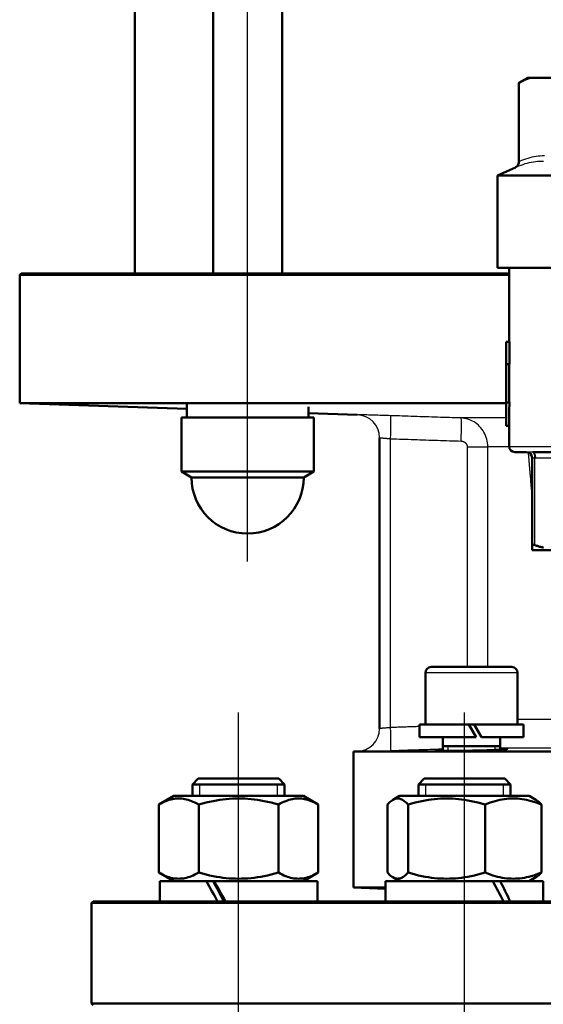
# Model space of a CAD drawing. Header units: millimetres. Extents: x 99 to 904, y 199 to 1215.
# Tile 10 of 12: x 687 to 778, y 782 to 953. Entities that reach past the tile are written whole.
import ezdxf

# ---------------------------------------------------------------- set-up
doc = ezdxf.new("R2010")
doc.units = ezdxf.units.MM
doc.header["$LTSCALE"] = 5
for name, color, linetype, lineweight in [('Gewinde(DIN)', 3, 'Continuous', 25), ('Mittellinie(DIN)', 4, 'Continuous', 25), ('Sichtbare Kanten(DIN)', 7, 'Continuous', 50), ('Sichtbare tangentiale Kanten(DIN)', 3, 'Continuous', 25)]:
    doc.layers.add(name, color=color, linetype=linetype, lineweight=lineweight)

msp = doc.modelspace()

# ---------------------------------------------------------------- linework, layer by layer
at = {"layer": 'Gewinde(DIN)'}
for p, q in [((760.95, 826.85), (760.95, 826.02)), ((769.15, 826.21), (769.15, 826.85)), ((717.79, 820.21), (717.79, 818.21)), ((731.38, 818.21), (731.38, 820.21)), ((757.03, 820.21), (757.03, 818.21)), ((770.62, 818.21), (770.62, 820.21))]:
    msp.add_line(p, q, dxfattribs=at)
at = {"layer": 'Mittellinie(DIN)', "linetype": 'Continuous'}
for p, q in [((726.16, 858.91), (726.16, 1056.91)), ((724.59, 689.71), (724.59, 832.71)), ((763.82, 689.71), (763.82, 832.71))]:
    msp.add_line(p, q, dxfattribs=at)
at = {"layer": 'Sichtbare Kanten(DIN)'}
for p, q in [((706.57, 908.91), (706.57, 1009.91)), ((720.16, 908.91), (720.16, 1010.33)), ((732.16, 908.91), (732.16, 1010.04)), ((774.83, 942.91), (773.25, 942)), ((773.25, 928.26), (773.25, 942)), ((775.25, 942.91), (774.83, 942.91)), ((780.18, 942.91), (775.25, 942.91)), ((772.67, 927.35), (769.57, 925.91)), ((769.57, 925.91), (813.57, 925.91)), ((769.57, 909.91), (769.57, 925.91)), ((769.57, 909.91), (813.57, 909.91)), ((771.57, 897.08), (771.57, 909.91)), ((686.82, 908.91), (686.57, 908.66)), ((771.57, 908.66), (686.57, 908.66)), ((686.57, 886.43), (686.57, 908.66)), ((686.82, 908.91), (771.57, 908.91)), ((771.07, 897.08), (771.65, 897.08)), ((771.07, 893.16), (771.07, 897.08)), ((771.65, 897.08), (771.65, 893.16)), ((771.07, 886.54), (771.07, 893.16)), ((771.07, 893.16), (771.65, 893.16)), ((771.6, 893.16), (771.6, 886.54)), ((771.07, 886.43), (686.57, 886.43)), ((715.61, 885.42), (686.57, 886.43)), ((715.61, 883.91), (715.61, 886.27)), ((736.71, 883.91), (736.71, 885.75)), ((771.07, 886.54), (771.65, 886.54)), ((771.07, 882.47), (771.07, 886.54)), ((714.66, 883.91), (737.66, 883.91)), ((714.66, 874.52), (714.66, 883.91)), ((745.21, 884.39), (736.71, 884.68)), ((737.66, 874.52), (737.66, 883.91)), ((771.07, 882.47), (771.57, 882.47)), ((771.57, 878.91), (771.57, 882.47)), ((749.07, 829.92), (749.07, 880.4)), ((774.57, 877.91), (772.57, 877.91)), ((790.42, 877.91), (775.72, 877.91)), ((775.57, 876.91), (775.57, 861.74)), ((714.66, 874.52), (737.66, 874.52)), ((716.41, 873.51), (714.66, 874.52)), ((735.91, 873.51), (737.66, 874.52)), ((735.91, 873.51), (716.41, 873.51)), ((775.57, 870.03), (775.55, 869.99)), ((775.57, 860.91), (775.57, 861.74)), ((775.57, 860.91), (779.3, 860.91)), ((757.05, 839.6), (757.05, 830.6)), ((758.05, 840.6), (772.05, 840.6)), ((773.05, 839.6), (773.05, 830.6)), ((764.61, 830.6), (756, 830.6)), ((756, 830.6), (756, 828.4)), ((764.61, 830.6), (765.88, 828.4)), ((764.61, 830.6), (765.49, 830.6)), ((766.76, 828.4), (765.49, 830.6)), ((774.1, 830.6), (765.49, 830.6)), ((774.1, 830.6), (774.1, 828.4)), ((765.88, 828.4), (756, 828.4)), ((760.05, 828.4), (760.05, 826.02)), ((774.1, 828.4), (766.76, 828.4)), ((770.05, 828.4), (770.05, 826.25)), ((745.21, 825.93), (744.57, 825.91)), ((838.57, 825.91), (744.57, 825.91)), ((744.57, 802.3), (744.57, 825.91)), ((760.05, 826.85), (770.05, 826.85)), ((717.59, 821.21), (716.59, 820.21)), ((717.59, 821.21), (731.59, 821.21)), ((731.59, 821.21), (732.59, 820.21)), ((756.82, 821.21), (755.82, 820.21)), ((756.82, 821.21), (770.82, 821.21)), ((770.82, 821.21), (771.82, 820.21)), ((732.59, 820.21), (716.59, 820.21)), ((716.59, 818.21), (716.59, 820.21)), ((732.59, 818.21), (732.59, 820.21)), ((771.82, 820.21), (755.82, 820.21)), ((755.82, 818.21), (755.82, 820.21)), ((771.82, 818.21), (771.82, 820.21)), ((713.34, 818.21), (710.73, 816.7)), ((735.84, 818.21), (713.34, 818.21)), ((735.84, 818.21), (738.44, 816.7)), ((752.57, 818.21), (751.4, 817.53)), ((775.07, 818.21), (752.57, 818.21)), ((775.07, 818.21), (776.25, 817.53)), ((710.73, 804.91), (710.73, 816.7)), ((717.66, 804.91), (717.66, 816.7)), ((731.52, 804.91), (731.52, 816.7)), ((738.44, 804.91), (738.44, 816.7)), ((750.44, 804.91), (750.44, 816.7)), ((754.03, 804.91), (754.03, 816.7)), ((767.41, 804.91), (767.41, 816.7)), ((777.21, 804.91), (777.21, 816.7)), ((713.34, 803.41), (710.73, 804.91)), ((735.84, 803.41), (738.44, 804.91)), ((752.57, 803.41), (751.4, 804.08)), ((775.07, 803.41), (776.25, 804.08)), ((710.89, 803.41), (719.02, 803.41)), ((710.89, 799.91), (710.89, 803.41)), ((719.02, 803.41), (719.57, 803.41)), ((719.57, 803.41), (720.35, 803.41)), ((720.35, 803.41), (738.29, 803.41)), ((738.29, 799.91), (738.29, 803.41)), ((750.12, 802.3), (744.57, 802.3)), ((750.12, 802.11), (744.57, 802.3)), ((750.12, 803.41), (768.74, 803.41)), ((750.12, 799.91), (750.12, 803.41)), ((768.74, 803.41), (770.04, 803.41)), ((770.04, 803.41), (777.52, 803.41)), ((777.52, 799.91), (777.52, 803.41)), ((699.32, 799.91), (699.07, 799.66)), ((884.07, 799.66), (699.07, 799.66)), ((699.07, 782.16), (699.07, 799.66)), ((699.32, 799.91), (883.82, 799.91)), ((699.07, 782.16), (884.07, 782.16)), ((699.32, 781.91), (699.07, 782.16))]:
    msp.add_line(p, q, dxfattribs=at)
at = {"layer": 'Sichtbare Kanten(DIN)', "flags": 128}
for points in [[(773.38, 942.07), (773.37, 942.06), (773.36, 942.06), (773.35, 942.05), (773.34, 942.05), (773.33, 942.04), (773.32, 942.04), (773.32, 942.03), (773.31, 942.03), (773.3, 942.03), (773.29, 942.02), (773.29, 942.02), (773.28, 942.02), (773.28, 942.01), (773.27, 942.01), (773.27, 942.01), (773.26, 942), (773.26, 942), (773.26, 942), (773.25, 942), (773.25, 942), (773.25, 942), (773.25, 942), (773.25, 942), (773.25, 942)], [(775.25, 942.91), (775.17, 942.88), (775.1, 942.85), (775.02, 942.83), (774.94, 942.8), (774.87, 942.77), (774.79, 942.74), (774.72, 942.71), (774.64, 942.68), (774.56, 942.65), (774.49, 942.61), (774.41, 942.58), (774.33, 942.55), (774.25, 942.51), (774.18, 942.47), (774.1, 942.44), (774.02, 942.4), (773.94, 942.36), (773.86, 942.32), (773.78, 942.28), (773.7, 942.24), (773.62, 942.2), (773.54, 942.16), (773.46, 942.11), (773.38, 942.07)], [(775.57, 861.74), (775.57, 861.76), (775.57, 861.77), (775.58, 861.78), (775.58, 861.78), (775.59, 861.79), (775.6, 861.8), (775.62, 861.8), (775.63, 861.81), (775.65, 861.81), (775.66, 861.82), (775.68, 861.82), (775.7, 861.82), (775.72, 861.82), (775.75, 861.82), (775.77, 861.81), (775.8, 861.81), (775.83, 861.8), (775.86, 861.8), (775.89, 861.79), (775.93, 861.78), (775.96, 861.78), (775.99, 861.77), (776.03, 861.76), (776.07, 861.74)], [(776.07, 861.74), (776.21, 861.7), (776.35, 861.66), (776.49, 861.61), (776.63, 861.57), (776.76, 861.53), (776.9, 861.49), (777.04, 861.45), (777.17, 861.41), (777.31, 861.38), (777.45, 861.34), (777.58, 861.3)], [(760.05, 826.19), (759.6, 826.16), (759.24, 826.14), (758.99, 826.11), (758.84, 826.09), (758.8, 826.07), (758.86, 826.06), (759.03, 826.04), (759.31, 826.03), (759.69, 826.03), (760.16, 826.02), (760.71, 826.02), (761.34, 826.02), (762.04, 826.03), (762.78, 826.04), (763.57, 826.05), (764.38, 826.06), (765.2, 826.08), (766.04, 826.1), (766.89, 826.12), (767.75, 826.15), (768.56, 826.18), (769.25, 826.21), (769.76, 826.24), (770.12, 826.26)], [(770.12, 826.26), (770.25, 826.26), (770.37, 826.27), (770.5, 826.28), (770.63, 826.29), (770.77, 826.3), (770.9, 826.31), (771.01, 826.32), (771.11, 826.34), (771.19, 826.35), (771.24, 826.36), (771.28, 826.37), (771.3, 826.38), (771.29, 826.39), (771.26, 826.4), (771.21, 826.41), (771.15, 826.42), (771.07, 826.42), (770.97, 826.43), (770.85, 826.44), (770.72, 826.44), (770.58, 826.45), (770.42, 826.45), (770.24, 826.45), (770.05, 826.45)], [(717.66, 816.7), (717.33, 816.88), (717.01, 817.05), (716.71, 817.19), (716.41, 817.32), (716.12, 817.43), (715.83, 817.52), (715.55, 817.6), (715.28, 817.66), (715, 817.71), (714.73, 817.75), (714.46, 817.77), (714.19, 817.77), (713.93, 817.77), (713.66, 817.75), (713.39, 817.71), (713.11, 817.66), (712.84, 817.6), (712.56, 817.52), (712.27, 817.43), (711.98, 817.32), (711.68, 817.19), (711.37, 817.05), (711.06, 816.88), (710.73, 816.7)], [(731.52, 816.7), (730.86, 816.88), (730.23, 817.05), (729.61, 817.19), (729.02, 817.32), (728.43, 817.43), (727.86, 817.52), (727.3, 817.6), (726.75, 817.66), (726.2, 817.71), (725.66, 817.75), (725.12, 817.77), (724.59, 817.77), (724.05, 817.77), (723.51, 817.75), (722.97, 817.71), (722.43, 817.66), (721.87, 817.6), (721.31, 817.52), (720.74, 817.43), (720.16, 817.32), (719.56, 817.19), (718.95, 817.05), (718.31, 816.88), (717.66, 816.7)], [(738.44, 816.7), (738.12, 816.88), (737.8, 817.05), (737.49, 817.19), (737.19, 817.32), (736.9, 817.43), (736.62, 817.52), (736.34, 817.6), (736.06, 817.66), (735.79, 817.71), (735.52, 817.75), (735.25, 817.77), (734.98, 817.77), (734.71, 817.77), (734.44, 817.75), (734.17, 817.71), (733.9, 817.66), (733.62, 817.6), (733.34, 817.52), (733.06, 817.43), (732.77, 817.32), (732.47, 817.19), (732.16, 817.05), (731.84, 816.88), (731.52, 816.7)], [(754.03, 816.7), (753.86, 816.88), (753.69, 817.05), (753.53, 817.19), (753.38, 817.32), (753.23, 817.43), (753.08, 817.52), (752.93, 817.6), (752.79, 817.66), (752.65, 817.71), (752.51, 817.75), (752.37, 817.77), (752.23, 817.77), (752.09, 817.77), (751.95, 817.75), (751.81, 817.71), (751.67, 817.66), (751.53, 817.6), (751.39, 817.52), (751.24, 817.43), (751.09, 817.32), (750.93, 817.19), (750.77, 817.05), (750.61, 816.88), (750.44, 816.7)], [(767.41, 816.7), (766.78, 816.88), (766.17, 817.05), (765.57, 817.19), (765, 817.32), (764.43, 817.43), (763.88, 817.52), (763.34, 817.6), (762.81, 817.66), (762.28, 817.71), (761.76, 817.75), (761.24, 817.77), (760.72, 817.77), (760.2, 817.77), (759.68, 817.75), (759.16, 817.71), (758.63, 817.66), (758.1, 817.6), (757.56, 817.52), (757, 817.43), (756.44, 817.32), (755.86, 817.19), (755.27, 817.05), (754.66, 816.88), (754.03, 816.7)], [(777.21, 816.7), (776.74, 816.88), (776.3, 817.05), (775.86, 817.19), (775.44, 817.32), (775.03, 817.43), (774.62, 817.52), (774.23, 817.6), (773.84, 817.66), (773.45, 817.71), (773.07, 817.75), (772.69, 817.77), (772.31, 817.77), (771.93, 817.77), (771.55, 817.75), (771.17, 817.71), (770.78, 817.66), (770.39, 817.6), (769.99, 817.52), (769.59, 817.43), (769.18, 817.32), (768.75, 817.19), (768.32, 817.05), (767.87, 816.88), (767.41, 816.7)], [(776.25, 817.53), (776.28, 817.51), (776.32, 817.48), (776.36, 817.46), (776.4, 817.44), (776.44, 817.41), (776.47, 817.38), (776.51, 817.35), (776.55, 817.33), (776.59, 817.3), (776.63, 817.26), (776.67, 817.23), (776.71, 817.2), (776.75, 817.16), (776.79, 817.13), (776.83, 817.09), (776.87, 817.05), (776.91, 817.01), (776.95, 816.97), (776.99, 816.93), (777.04, 816.89), (777.08, 816.84), (777.12, 816.8), (777.16, 816.75), (777.21, 816.7)], [(710.73, 804.91), (711.06, 804.73), (711.37, 804.57), (711.68, 804.42), (711.98, 804.3), (712.27, 804.19), (712.56, 804.09), (712.84, 804.02), (713.11, 803.95), (713.39, 803.9), (713.66, 803.87), (713.93, 803.85), (714.19, 803.84), (714.46, 803.85), (714.73, 803.87), (715, 803.9), (715.28, 803.95), (715.55, 804.02), (715.83, 804.09), (716.12, 804.19), (716.41, 804.3), (716.71, 804.42), (717.01, 804.57), (717.33, 804.73), (717.66, 804.91)], [(717.66, 804.91), (718.31, 804.73), (718.95, 804.57), (719.56, 804.42), (720.16, 804.3), (720.74, 804.19), (721.31, 804.09), (721.87, 804.02), (722.43, 803.95), (722.97, 803.9), (723.51, 803.87), (724.05, 803.85), (724.59, 803.84), (725.12, 803.85), (725.66, 803.87), (726.2, 803.9), (726.75, 803.95), (727.3, 804.02), (727.86, 804.09), (728.43, 804.19), (729.02, 804.3), (729.61, 804.42), (730.23, 804.57), (730.86, 804.73), (731.52, 804.91)], [(731.52, 804.91), (731.84, 804.73), (732.16, 804.57), (732.47, 804.42), (732.77, 804.3), (733.06, 804.19), (733.34, 804.09), (733.62, 804.02), (733.9, 803.95), (734.17, 803.9), (734.44, 803.87), (734.71, 803.85), (734.98, 803.84), (735.25, 803.85), (735.52, 803.87), (735.79, 803.9), (736.06, 803.95), (736.34, 804.02), (736.62, 804.09), (736.9, 804.19), (737.19, 804.3), (737.49, 804.42), (737.8, 804.57), (738.12, 804.73), (738.44, 804.91)], [(750.44, 804.91), (750.61, 804.73), (750.77, 804.57), (750.93, 804.42), (751.09, 804.3), (751.24, 804.19), (751.39, 804.09), (751.53, 804.02), (751.67, 803.95), (751.81, 803.9), (751.95, 803.87), (752.09, 803.85), (752.23, 803.84), (752.37, 803.85), (752.51, 803.87), (752.65, 803.9), (752.79, 803.95), (752.93, 804.02), (753.08, 804.09), (753.23, 804.19), (753.38, 804.3), (753.53, 804.42), (753.69, 804.57), (753.86, 804.73), (754.03, 804.91)], [(754.03, 804.91), (754.66, 804.73), (755.27, 804.57), (755.86, 804.42), (756.44, 804.3), (757, 804.19), (757.56, 804.09), (758.1, 804.02), (758.63, 803.95), (759.16, 803.9), (759.68, 803.87), (760.2, 803.85), (760.72, 803.84), (761.24, 803.85), (761.76, 803.87), (762.28, 803.9), (762.81, 803.95), (763.34, 804.02), (763.88, 804.09), (764.43, 804.19), (765, 804.3), (765.57, 804.42), (766.17, 804.57), (766.78, 804.73), (767.41, 804.91)], [(767.41, 804.91), (767.87, 804.73), (768.32, 804.57), (768.75, 804.42), (769.18, 804.3), (769.59, 804.19), (769.99, 804.09), (770.39, 804.02), (770.78, 803.95), (771.17, 803.9), (771.55, 803.87), (771.93, 803.85), (772.31, 803.84), (772.69, 803.85), (773.07, 803.87), (773.45, 803.9), (773.84, 803.95), (774.23, 804.02), (774.62, 804.09), (775.03, 804.19), (775.44, 804.3), (775.86, 804.42), (776.3, 804.57), (776.74, 804.73), (777.21, 804.91)], [(777.21, 804.91), (777.16, 804.86), (777.12, 804.82), (777.08, 804.77), (777.04, 804.73), (776.99, 804.68), (776.95, 804.64), (776.91, 804.6), (776.87, 804.56), (776.83, 804.52), (776.79, 804.49), (776.75, 804.45), (776.71, 804.42), (776.67, 804.38), (776.63, 804.35), (776.59, 804.32), (776.55, 804.29), (776.51, 804.26), (776.47, 804.23), (776.44, 804.2), (776.4, 804.18), (776.36, 804.15), (776.32, 804.13), (776.28, 804.11), (776.25, 804.08)]]:
    msp.add_lwpolyline(points, dxfattribs=at)
at = {"layer": 'Sichtbare Kanten(DIN)'}
for centre, radius, start, end in [((772.25, 928.26), 1, 295, 0), ((745.07, 880.39), 4, 0, 0.1058), ((772.57, 878.91), 1, 180, 270), ((774.57, 876.91), 1, 0.0889, 90), ((726.16, 873.51), 9.75, 180, 0), ((758.05, 839.6), 1, 90, 180), ((772.05, 839.6), 1, 0, 90), ((745.07, 829.93), 4, 359.8942, 0)]:
    msp.add_arc(centre, radius, start, end, dxfattribs=at)
for centre, major_axis, ratio, start_param, end_param in [((791.57, 882.47), (0, -44.67), 0.447695, 4.621164, 4.712389), ((724.59, 798.69), (13.52, -23.69), 0.094574, 4.458574, 4.607379), ((724.59, 798.69), (8.39, -14.7), 0.094574, 4.332676, 4.576049), ((724.59, 801.12), (13.52, -23.69), 0.094574, 4.561942, 4.709613), ((763.82, 798.69), (12.41, -23.53), 0.246817, 1.492491, 1.641296), ((763.82, 801.12), (12.41, -23.53), 0.246817, 1.390256, 1.537927)]:
    msp.add_ellipse(centre, major_axis=major_axis, ratio=ratio, start_param=start_param, end_param=end_param, dxfattribs=at)
at = {"layer": 'Sichtbare tangentiale Kanten(DIN)'}
for p, q in [((773.38, 928.37), (773.38, 942.07)), ((745.21, 884.39), (745.21, 884.39)), ((771.07, 883.83), (763.24, 883.83)), ((751, 830.08), (751, 880.23)), ((764.3, 878.83), (767.87, 878.83)), ((764.3, 878.83), (764.3, 840.6)), ((771.57, 878.83), (767.87, 878.83)), ((767.87, 840.6), (767.87, 878.83)), ((771.57, 878.91), (811.57, 878.91)), ((776.07, 861.74), (776.07, 876.91)), ((776.22, 876.91), (790.92, 876.91)), ((775.57, 869.99), (775.55, 869.99)), ((773.05, 839.6), (757.05, 839.6)), ((782.14, 831.49), (773.05, 831.49)), ((765.55, 830.5), (764.67, 830.5)), ((745.21, 825.93), (745.21, 825.92)), ((780.75, 826.49), (770.05, 826.49))]:
    msp.add_line(p, q, dxfattribs=at)
at = {"layer": 'Sichtbare tangentiale Kanten(DIN)', "flags": 128}
for points in [[(772.94, 927.47), (773.29, 927.61), (773.65, 927.75), (774.01, 927.87), (774.36, 927.99), (774.72, 928.09), (775.08, 928.18), (775.43, 928.26), (775.79, 928.32), (776.14, 928.37), (776.5, 928.41), (776.86, 928.43), (777.21, 928.43), (777.57, 928.43)], [(773.38, 928.37), (773.37, 928.36), (773.36, 928.36), (773.35, 928.35), (773.34, 928.34), (773.33, 928.33), (773.32, 928.32), (773.32, 928.32), (773.31, 928.31), (773.3, 928.3), (773.29, 928.3), (773.29, 928.29), (773.28, 928.29), (773.28, 928.28), (773.27, 928.28), (773.27, 928.28), (773.26, 928.27), (773.26, 928.27), (773.26, 928.27), (773.25, 928.27), (773.25, 928.26), (773.25, 928.26), (773.25, 928.26), (773.25, 928.26), (773.25, 928.26)], [(777.71, 929.34), (777.35, 929.33), (776.98, 929.31), (776.62, 929.28), (776.26, 929.23), (775.9, 929.16), (775.53, 929.09), (775.17, 929), (774.81, 928.89), (774.45, 928.78), (774.1, 928.65), (773.74, 928.52), (773.38, 928.37)], [(772.67, 927.35), (772.67, 927.35), (772.67, 927.35), (772.67, 927.36), (772.68, 927.36), (772.68, 927.36), (772.69, 927.36), (772.69, 927.36), (772.7, 927.37), (772.71, 927.37), (772.72, 927.37), (772.73, 927.38), (772.74, 927.38), (772.75, 927.39), (772.76, 927.39), (772.78, 927.4), (772.79, 927.4), (772.81, 927.41), (772.82, 927.42), (772.84, 927.43), (772.86, 927.43), (772.88, 927.44), (772.9, 927.45), (772.92, 927.46), (772.94, 927.47)], [(750.99, 884.23), (750.61, 884.24), (750.23, 884.26), (749.86, 884.27), (749.49, 884.28), (749.12, 884.29), (748.77, 884.3), (748.42, 884.31), (748.09, 884.32), (747.76, 884.33), (747.46, 884.34), (747.17, 884.35), (746.89, 884.36), (746.63, 884.36), (746.39, 884.37), (746.17, 884.38), (745.98, 884.38), (745.8, 884.38), (745.64, 884.39), (745.51, 884.39), (745.4, 884.39), (745.32, 884.39), (745.26, 884.39), (745.22, 884.39), (745.21, 884.39)], [(763.24, 883.83), (762.73, 883.84), (762.22, 883.86), (761.71, 883.88), (761.2, 883.89), (760.69, 883.91), (760.18, 883.93), (759.67, 883.94), (759.16, 883.96), (758.65, 883.98), (758.14, 883.99), (757.63, 884.01), (757.12, 884.03), (756.61, 884.04), (756.1, 884.06), (755.59, 884.08), (755.08, 884.09), (754.57, 884.11), (754.06, 884.13), (753.54, 884.14), (753.03, 884.16), (752.52, 884.18), (752.01, 884.2), (751.5, 884.21), (750.99, 884.23)], [(767.87, 878.83), (767.86, 879.16), (767.83, 879.49), (767.78, 879.82), (767.7, 880.14), (767.61, 880.46), (767.5, 880.77), (767.37, 881.07), (767.22, 881.36), (767.05, 881.63), (766.87, 881.89), (766.67, 882.14), (766.46, 882.37), (766.24, 882.59), (766, 882.79), (765.76, 882.98), (765.5, 883.14), (765.24, 883.29), (764.97, 883.42), (764.69, 883.54), (764.41, 883.63), (764.12, 883.71), (763.83, 883.77), (763.53, 883.81), (763.24, 883.83)], [(749.07, 880.4), (749.07, 880.4), (749.08, 880.4), (749.1, 880.4), (749.13, 880.4), (749.17, 880.39), (749.21, 880.39), (749.27, 880.39), (749.32, 880.38), (749.39, 880.38), (749.46, 880.37), (749.54, 880.37), (749.63, 880.36), (749.72, 880.35), (749.82, 880.34), (749.92, 880.33), (750.03, 880.32), (750.14, 880.31), (750.26, 880.3), (750.37, 880.29), (750.5, 880.28), (750.62, 880.27), (750.75, 880.26), (750.87, 880.25), (751, 880.23)], [(751, 880.23), (751.51, 880.22), (752.02, 880.2), (752.53, 880.18), (753.04, 880.16), (753.55, 880.15), (754.06, 880.13), (754.57, 880.11), (755.08, 880.1), (755.59, 880.08), (756.1, 880.06), (756.61, 880.05), (757.12, 880.03), (757.63, 880.01), (758.14, 880), (758.65, 879.98), (759.16, 879.96), (759.67, 879.94), (760.18, 879.93), (760.69, 879.91), (761.2, 879.89), (761.71, 879.88), (762.23, 879.86), (762.74, 879.85), (763.25, 879.83)], [(763.25, 879.83), (763.31, 879.82), (763.38, 879.82), (763.44, 879.81), (763.51, 879.79), (763.57, 879.77), (763.64, 879.75), (763.7, 879.72), (763.76, 879.69), (763.81, 879.66), (763.87, 879.62), (763.92, 879.58), (763.97, 879.54), (764.02, 879.49), (764.07, 879.44), (764.11, 879.39), (764.15, 879.33), (764.18, 879.28), (764.21, 879.22), (764.24, 879.16), (764.26, 879.09), (764.27, 879.03), (764.29, 878.96), (764.29, 878.9), (764.3, 878.83)], [(774.6, 877.91), (774.6, 877.91), (774.6, 877.91), (774.6, 877.91), (774.6, 877.91), (774.6, 877.91), (774.59, 877.91), (774.59, 877.91), (774.59, 877.91), (774.59, 877.91), (774.59, 877.91), (774.59, 877.91), (774.59, 877.91), (774.58, 877.91), (774.58, 877.91), (774.58, 877.91), (774.58, 877.91), (774.58, 877.91), (774.58, 877.91), (774.58, 877.91), (774.57, 877.91), (774.57, 877.91), (774.57, 877.91), (774.57, 877.91), (774.57, 877.91)], [(775.6, 877.91), (775.54, 877.91), (775.49, 877.91), (775.43, 877.91), (775.37, 877.91), (775.32, 877.91), (775.26, 877.92), (775.21, 877.92), (775.16, 877.92), (775.11, 877.92), (775.07, 877.92), (775.02, 877.92), (774.97, 877.92), (774.93, 877.92), (774.89, 877.92), (774.85, 877.92), (774.82, 877.92), (774.78, 877.92), (774.75, 877.92), (774.72, 877.91), (774.69, 877.91), (774.67, 877.91), (774.64, 877.91), (774.62, 877.91), (774.6, 877.91)], [(774.89, 877.85), (774.9, 877.73), (774.91, 877.61), (774.92, 877.5), (774.93, 877.38), (774.94, 877.26), (774.95, 877.14), (774.96, 877.02), (774.97, 876.9), (774.98, 876.78), (774.99, 876.66), (775, 876.54), (775.01, 876.42), (775.02, 876.3), (775.03, 876.18), (775.04, 876.06), (775.05, 875.95), (775.06, 875.83), (775.07, 875.71), (775.08, 875.59), (775.09, 875.47), (775.1, 875.35), (775.11, 875.23), (775.12, 875.11), (775.13, 874.99)], [(775.72, 877.91), (775.71, 877.91), (775.71, 877.91), (775.7, 877.91), (775.7, 877.91), (775.7, 877.91), (775.69, 877.91), (775.69, 877.91), (775.68, 877.91), (775.68, 877.91), (775.67, 877.91), (775.67, 877.91), (775.66, 877.91), (775.66, 877.91), (775.65, 877.91), (775.65, 877.91), (775.64, 877.91), (775.64, 877.91), (775.63, 877.91), (775.63, 877.91), (775.62, 877.91), (775.62, 877.91), (775.61, 877.91), (775.61, 877.91), (775.6, 877.91)], [(775.57, 876.91), (775.57, 876.91), (775.57, 876.91), (775.58, 876.92), (775.58, 876.92), (775.59, 876.92), (775.6, 876.92), (775.61, 876.93), (775.63, 876.93), (775.64, 876.93), (775.66, 876.93), (775.68, 876.93), (775.7, 876.93), (775.72, 876.93), (775.75, 876.93), (775.77, 876.93), (775.8, 876.93), (775.83, 876.93), (775.86, 876.92), (775.89, 876.92), (775.93, 876.92), (775.96, 876.92), (775.99, 876.91), (776.03, 876.91), (776.07, 876.91)], [(776.07, 876.91), (776.07, 876.91), (776.08, 876.91), (776.09, 876.91), (776.09, 876.91), (776.1, 876.91), (776.11, 876.91), (776.11, 876.91), (776.12, 876.91), (776.13, 876.91), (776.13, 876.91), (776.14, 876.91), (776.14, 876.91), (776.15, 876.91), (776.16, 876.91), (776.16, 876.91), (776.17, 876.91), (776.18, 876.91), (776.18, 876.91), (776.19, 876.91), (776.19, 876.91), (776.2, 876.91), (776.21, 876.91), (776.21, 876.91), (776.22, 876.91)], [(775.13, 874.99), (775.15, 874.78), (775.17, 874.57), (775.19, 874.37), (775.2, 874.16), (775.22, 873.95), (775.24, 873.74), (775.26, 873.53), (775.27, 873.32), (775.29, 873.12), (775.31, 872.91), (775.32, 872.7), (775.34, 872.49), (775.36, 872.28), (775.38, 872.07), (775.39, 871.87), (775.41, 871.66), (775.43, 871.45), (775.45, 871.24), (775.46, 871.03), (775.48, 870.82), (775.5, 870.62), (775.51, 870.41), (775.53, 870.2), (775.55, 869.99)], [(751, 830.08), (750.87, 830.07), (750.75, 830.06), (750.62, 830.05), (750.5, 830.03), (750.37, 830.02), (750.26, 830.01), (750.14, 830), (750.03, 829.99), (749.92, 829.98), (749.82, 829.97), (749.72, 829.96), (749.63, 829.96), (749.54, 829.95), (749.46, 829.94), (749.39, 829.94), (749.32, 829.93), (749.27, 829.93), (749.21, 829.93), (749.17, 829.92), (749.13, 829.92), (749.1, 829.92), (749.08, 829.92), (749.07, 829.92), (749.07, 829.92)], [(756, 830.25), (755.79, 830.24), (755.58, 830.24), (755.38, 830.23), (755.17, 830.22), (754.96, 830.22), (754.75, 830.21), (754.54, 830.2), (754.33, 830.19), (754.13, 830.19), (753.92, 830.18), (753.71, 830.17), (753.5, 830.17), (753.29, 830.16), (753.08, 830.15), (752.87, 830.15), (752.67, 830.14), (752.46, 830.13), (752.25, 830.13), (752.04, 830.12), (751.83, 830.11), (751.62, 830.1), (751.42, 830.1), (751.21, 830.09), (751, 830.08)], [(745.21, 825.92), (745.22, 825.92), (745.26, 825.92), (745.32, 825.92), (745.4, 825.92), (745.51, 825.93), (745.64, 825.93), (745.8, 825.93), (745.98, 825.94), (746.17, 825.94), (746.39, 825.95), (746.63, 825.95), (746.89, 825.96), (747.17, 825.97), (747.46, 825.98), (747.76, 825.98), (748.09, 825.99), (748.42, 826), (748.77, 826.01), (749.12, 826.03), (749.49, 826.04), (749.86, 826.05), (750.23, 826.06), (750.61, 826.07), (750.99, 826.09)], [(750.99, 826.09), (751.37, 826.1), (751.75, 826.11), (752.13, 826.12), (752.5, 826.14), (752.88, 826.15), (753.26, 826.16), (753.64, 826.17), (754.01, 826.19), (754.39, 826.2), (754.77, 826.21), (755.15, 826.22), (755.52, 826.24), (755.9, 826.25), (756.28, 826.26), (756.66, 826.27), (757.03, 826.29), (757.41, 826.3), (757.79, 826.31), (758.16, 826.32), (758.54, 826.34), (758.92, 826.35), (759.3, 826.36), (759.67, 826.37), (760.05, 826.39)]]:
    msp.add_lwpolyline(points, dxfattribs=at)
at = {"layer": 'Sichtbare tangentiale Kanten(DIN)'}
for centre, major_axis, ratio, start_param, end_param in [((772.52, 928.37), (0.39, -0.921), 0.847254, 0.041713, 1.226418), ((745.07, 880.4), (4, 0), 0.999994, 0, 1.536048), ((750.86, 880.23), (0.13, 4), 0.03488, 4.713558, 6.274513), ((763.11, 879.83), (0.13, 4), 0.034881, 4.713512, 6.270731), ((774.57, 876.91), (1, 0), 0.99984, 0, 1.535689), ((775.57, 876.91), (0.021, 1), 0.49992, 4.722718, 6.258408), ((775.72, 876.91), (0, 1), 0.5, 4.712389, 6.283185), ((745.07, 829.92), (4, 0), 0.999994, 4.747137, 6.283185), ((750.86, 830.08), (0.13, -4), 0.03488, 0.008673, 1.569627)]:
    msp.add_ellipse(centre, major_axis=major_axis, ratio=ratio, start_param=start_param, end_param=end_param, dxfattribs=at)

doc.saveas('drawing.dxf')
